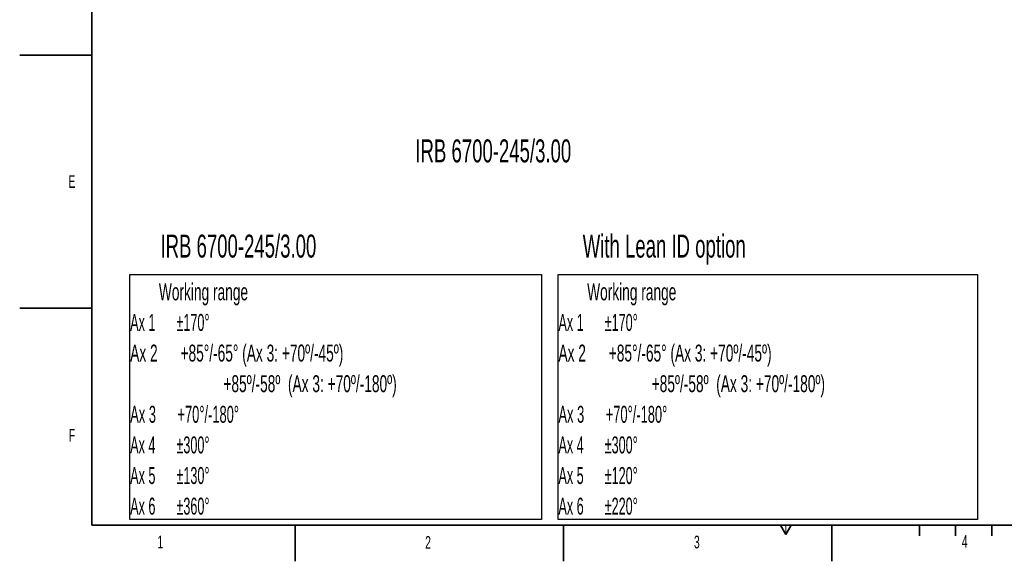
# Model space of a CAD drawing. Header units: millimetres. Extents: x 0 to 14900, y 0 to 10500.
# Tile 1 of 49: x 0 to 6812, y 0 to 3744. Entities that reach past the tile are written whole.
import ezdxf

# ---------------------------------------------------------------- set-up
doc = ezdxf.new("R2010")
doc.units = ezdxf.units.MM
doc.header["$LTSCALE"] = 25
doc.layers.add('THICK_LINE', color=7, linetype='Continuous')
doc.styles.add('SLDTEXTSTYLE0', font='TXT', dxfattribs={"width": 0.605})
doc.styles.add('SLDTEXTSTYLE1', font='TXT', dxfattribs={"width": 0.556})
doc.styles.add('SLDTEXTSTYLE2', font='TXT', dxfattribs={"width": 0.56825})

# ---------------------------------------------------------------- blocks, each defined once
blk = doc.blocks.new('SW_NOTE_0')
at = {"layer": 'THICK_LINE', "color": 0}
for p, q in [((-1.1, -1481.5), (-1.1, 212.9)), ((-1.1, 212.9), (2898.9, 212.9)), ((2898.9, 212.9), (2898.9, -1481.5)), ((2898.9, -1481.5), (-1.1, -1481.5))]:
    blk.add_line(p, q, dxfattribs=at)
at = {"layer": 'THICK_LINE', "color": 0, "char_height": 117.303, "attachment_point": 1}
for s, insert, style in [('Working range', (198.4, 151.2), 'SLDTEXTSTYLE0'), ('Ax 1      ±170°', (0, -60.5), 'SLDTEXTSTYLE1'), ('Ax 2      +85°/-65° (Ax 3: +70º/-45º)', (0, -272.1), 'SLDTEXTSTYLE0'), ('+85º/-58º  (Ax 3: +70º/-180º)', (644.9, -483.8), 'SLDTEXTSTYLE0'), ('Ax 3      +70°/-180°', (0, -695.5), 'SLDTEXTSTYLE2'), ('Ax 4      ±300°', (0, -907.1), 'SLDTEXTSTYLE1'), ('Ax 5      ±120°', (0, -1118.8), 'SLDTEXTSTYLE1'), ('Ax 6      ±220°', (0, -1330.5), 'SLDTEXTSTYLE1')]:
    blk.add_mtext(s, dxfattribs=dict(at, insert=insert, style=style))
blk = doc.blocks.new('SW_NOTE_0_1')
at = {"layer": 'THICK_LINE', "color": 0}
for p, q in [((-2.1, -1481.5), (-2.1, 212.9)), ((-2.1, 212.9), (2845.1, 212.9)), ((2845.1, 212.9), (2845.1, -1481.5)), ((2845.1, -1481.5), (-2.1, -1481.5))]:
    blk.add_line(p, q, dxfattribs=at)
at = {"layer": 'THICK_LINE', "color": 0, "char_height": 117.303, "attachment_point": 1}
for s, insert, style in [('Working range', (198.4, 151.2), 'SLDTEXTSTYLE0'), ('Ax 1      ±170°', (0, -60.5), 'SLDTEXTSTYLE1'), ('Ax 2      +85°/-65° (Ax 3: +70º/-45º)', (0, -272.1), 'SLDTEXTSTYLE0'), ('+85º/-58º  (Ax 3: +70º/-180º)', (644.9, -483.8), 'SLDTEXTSTYLE0'), ('Ax 3      +70°/-180°', (0, -695.5), 'SLDTEXTSTYLE2'), ('Ax 4      ±300°', (0, -907.1), 'SLDTEXTSTYLE1'), ('Ax 5      ±130°', (0, -1118.8), 'SLDTEXTSTYLE1'), ('Ax 6      ±360°', (0, -1330.5), 'SLDTEXTSTYLE1')]:
    blk.add_mtext(s, dxfattribs=dict(at, insert=insert, style=style))

msp = doc.modelspace()

# ---------------------------------------------------------------- linework, layer by layer
at = {"color": 7, "linetype": 'Continuous', "lineweight": 35}
for p, q in [((500, 250), (500, 10250)), ((0, 3500), (500, 3500)), ((0, 1750), (500, 1750)), ((500, 250), (14650, 250)), ((1906.25, 250), (1906.25, 0)), ((3762.5, 0), (3762.5, 250)), ((5262.5, 250), (5300, 185.0480947)), ((5300, 185.0480947), (5337.5, 250)), ((5618.75, 0), (5618.75, 250)), ((6225, 250), (6225, 175)), ((6475, 250), (6475, 175)), ((6725, 250), (6725, 175))]:
    msp.add_line(p, q, dxfattribs=at)
at = {"color": 7, "linetype": 'Continuous', "lineweight": 18}
msp.add_line((5300, 185.0480947), (5300, 250), dxfattribs=at)

# ---------------------------------------------------------------- block references
at = {"layer": 'THICK_LINE'}
for name, p in [('SW_NOTE_0_1', (764.5877506, 1770.4002589)), ('SW_NOTE_0', (3727.4469394, 1770.400352))]:
    msp.add_blockref(name, p, dxfattribs=at)

# ---------------------------------------------------------------- texts
at = {"color": 7, "linetype": 'Continuous', "lineweight": 0, "attachment_point": 1, "style": 'SLDTEXTSTYLE0'}
for s, insert, char_height in [('IRB 6700-245/3.00', (2737.4613655, 2916.6131476), 158.75), ('E', (338.3367614, 2669.0149004), 87.5), ('IRB 6700-245/3.00', (973.8356478, 2258.4254973), 158.75), ('With Lean ID option', (3895.2247225, 2258.4254973), 158.75), ('F', (340.727287, 915.0244963), 87.5), ('1', (953.2039815, 177.7976502), 87.5), ('2', (2805.5494711, 174.3902398), 87.5), ('3', (4665.0817791, 176.9669535), 87.5), ('4', (6518.5433739, 181.132945), 87.5)]:
    msp.add_mtext(s, dxfattribs=dict(at, insert=insert, char_height=char_height))

doc.saveas('drawing.dxf')
